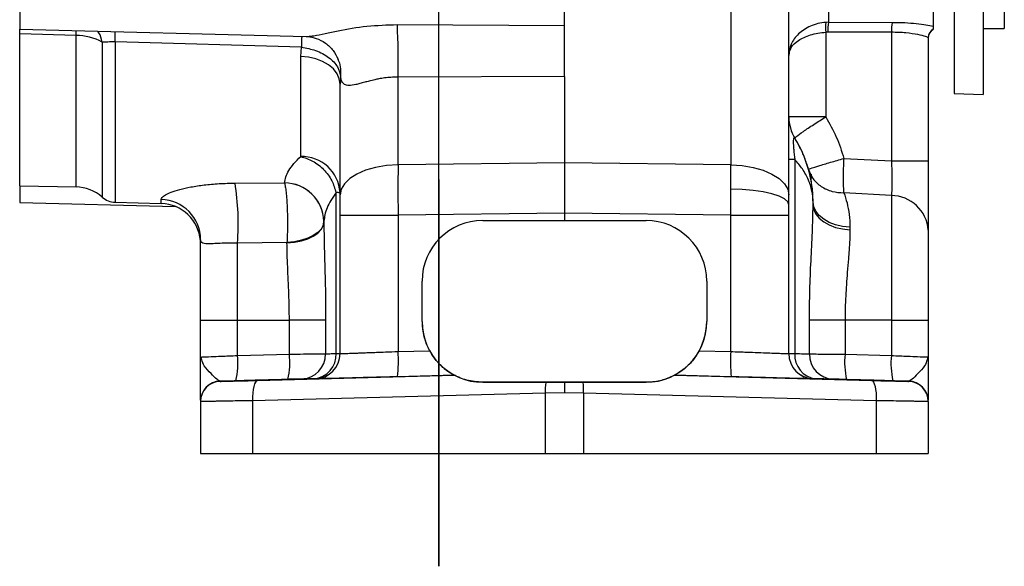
# Model space of a CAD drawing. Header units: inches. Extents: x 0.4 to 16.6, y 0.2 to 10.8.
# Tile 11 of 14: x 11 to 14, y 4.1 to 5.8. Entities that reach past the tile are written whole.
import ezdxf

# ---------------------------------------------------------------- set-up
doc = ezdxf.new("R2010")
doc.units = ezdxf.units.IN
doc.header["$MEASUREMENT"] = 0
doc.layers.add('SLD-0', color=7, linetype='Continuous', lineweight=25)

msp = doc.modelspace()

# ---------------------------------------------------------------- linework, layer by layer
at = {"color": 7, "linetype": 'Continuous', "lineweight": 25}
for p, q in [((10.96, 6.15), (10.96, 5.8064)), ((12.6442, 5.8179), (12.6442, 6.15)), ((13.1587, 6.0355), (13.1587, 5.3869)), ((14.0043, 6.0551), (14.0043, 5.8083)), ((13.784, 5.9996), (13.784, 5.8157)), ((13.849, 5.9988), (13.849, 5.607)), ((13.9385, 5.9971), (13.9385, 5.6039)), ((13.338, 5.2934), (13.338, 5.8757)), ((12.1276, 5.8201), (12.6442, 5.8179)), ((13.4608, 5.8273), (13.4521, 5.827)), ((13.4608, 5.8273), (13.6573, 5.8272)), ((10.96, 5.8064), (11.846, 5.7831)), ((10.96, 5.7915), (10.96, 5.8064)), ((11.1342, 5.7868), (10.96, 5.7915)), ((10.96, 5.3214), (10.96, 5.7915)), ((13.4586, 5.7969), (13.4521, 5.7967)), ((13.4521, 5.7967), (13.4521, 5.5349)), ((13.6551, 5.7966), (13.4586, 5.7969)), ((13.6551, 5.7966), (13.6551, 5.3991)), ((13.9385, 5.8083), (14.0043, 5.8083)), ((11.8313, 5.7502), (11.2551, 5.7666)), ((11.846, 5.7834), (11.8512, 5.7839)), ((13.7692, 5.7795), (13.7692, 5.3992)), ((11.8288, 5.7217), (11.8313, 5.7502)), ((11.8288, 5.4123), (11.8288, 5.7217)), ((11.952, 5.6591), (11.9505, 5.6362)), ((11.9505, 5.2934), (11.9505, 5.6362)), ((12.6442, 5.6602), (12.1298, 5.6578)), ((12.1298, 5.3869), (12.1298, 5.6578)), ((12.6442, 5.6602), (12.6442, 5.3929)), ((13.849, 5.607), (13.9385, 5.6039)), ((13.3567, 5.469), (13.3567, 5.4688)), ((12.6442, 5.3929), (12.1298, 5.3869)), ((13.1587, 5.3869), (12.6442, 5.3929)), ((12.6442, 5.3929), (12.6442, 5.2368)), ((13.3567, 5.4029), (13.3567, 4.8033)), ((13.5086, 5.4064), (13.6551, 5.3991)), ((13.159, 5.3116), (13.1587, 5.3869)), ((11.6257, 5.3302), (11.7788, 5.3305)), ((11.7788, 5.3305), (11.7788, 5.3308)), ((10.96, 5.3214), (11.1342, 5.3184)), ((10.96, 5.3214), (10.96, 5.2703)), ((11.938, 4.8034), (11.938, 5.3006)), ((13.1587, 5.2308), (13.159, 5.3116)), ((13.6551, 5.2919), (13.5086, 5.2999)), ((10.96, 5.2703), (11.4422, 5.2577)), ((11.2551, 5.2709), (11.3975, 5.2672)), ((13.338, 5.2633), (13.338, 5.2934)), ((13.413, 5.2616), (13.413, 5.2713)), ((13.413, 5.2713), (13.413, 5.2713)), ((13.6551, 5.2919), (13.6551, 4.9063)), ((12.6442, 5.2368), (12.1298, 5.2308)), ((12.6442, 5.2368), (12.6442, 5.2145)), ((13.1587, 5.2308), (12.6442, 5.2368)), ((13.338, 5.231), (13.338, 5.2633)), ((11.9005, 5.2121), (11.9005, 5.2101)), ((11.9505, 4.8029), (11.9505, 5.231)), ((12.1298, 5.2308), (12.1298, 4.8094)), ((12.3917, 5.2145), (12.6442, 5.2145)), ((12.6442, 5.2145), (12.8967, 5.2145)), ((13.1587, 4.8094), (13.1587, 5.2308)), ((13.338, 4.8029), (13.338, 5.231)), ((13.5271, 5.1935), (13.5271, 5.1858)), ((11.5188, 5.1524), (11.5191, 5.1459)), ((11.7864, 5.1469), (11.6334, 5.1448)), ((11.7864, 5.1455), (11.7864, 5.1469)), ((11.6334, 4.9063), (11.6334, 5.1448)), ((12.2042, 4.902), (12.2042, 5.027)), ((13.0842, 5.027), (13.0842, 4.902)), ((11.5192, 4.7925), (11.5192, 4.9064)), ((11.6334, 4.9063), (11.7938, 4.9063)), ((11.6334, 4.7972), (11.6334, 4.9063)), ((11.7938, 4.8014), (11.7938, 4.9063)), ((11.906, 4.9062), (11.906, 4.8024)), ((13.4017, 4.802), (13.4017, 4.9063)), ((13.6551, 4.9063), (13.512, 4.9063)), ((13.512, 4.9063), (13.512, 4.801)), ((13.6551, 4.9063), (13.6551, 4.7972)), ((13.7692, 4.9064), (13.7692, 4.7925)), ((12.1298, 4.8094), (12.2272, 4.812)), ((13.0612, 4.812), (13.1587, 4.8094)), ((11.5192, 4.7925), (11.5232, 4.7926)), ((11.5228, 4.7838), (11.5192, 4.7925)), ((11.5213, 4.7925), (11.5197, 4.7843)), ((11.6334, 4.7972), (11.7938, 4.8014)), ((13.512, 4.801), (13.6551, 4.7972)), ((13.7653, 4.7926), (13.7692, 4.7925)), ((13.7692, 4.7925), (13.7656, 4.7838)), ((13.7688, 4.7843), (13.7672, 4.7925)), ((11.6286, 4.7192), (11.5801, 4.7179)), ((11.789, 4.7234), (11.6286, 4.7192)), ((11.6952, 4.7201), (12.3044, 4.7359)), ((11.8745, 4.725), (11.8745, 4.7255)), ((12.3044, 4.736), (12.1285, 4.7314)), ((12.3044, 4.7359), (12.3044, 4.736)), ((12.9841, 4.736), (12.9841, 4.7359)), ((13.16, 4.7314), (12.9841, 4.736)), ((12.9841, 4.7359), (13.5933, 4.7201)), ((13.414, 4.7255), (13.414, 4.725)), ((13.6599, 4.7192), (13.5167, 4.7229)), ((13.7084, 4.7179), (13.6599, 4.7192)), ((11.5801, 4.7179), (11.5801, 4.7172)), ((12.3917, 4.7145), (12.3917, 4.7142)), ((12.8967, 4.7145), (12.3917, 4.7145)), ((12.8967, 4.7142), (12.8967, 4.7145)), ((13.7084, 4.7172), (13.7084, 4.7179)), ((12.585, 4.6811), (11.68, 4.6575)), ((12.6442, 4.6822), (12.585, 4.6811)), ((12.585, 4.6811), (12.585, 4.4942)), ((12.7035, 4.6811), (12.6442, 4.6822)), ((12.7035, 4.6811), (12.7035, 4.4942)), ((13.6085, 4.6575), (12.7035, 4.6811)), ((11.5192, 4.6547), (11.5192, 4.6554)), ((11.5192, 4.6547), (11.5192, 4.4945)), ((11.68, 4.6575), (11.68, 4.4944)), ((13.6085, 4.6575), (13.6085, 4.4944)), ((13.7692, 4.6554), (13.7692, 4.6547)), ((13.7692, 4.6547), (13.7692, 4.4945)), ((11.68, 4.4944), (12.585, 4.4942)), ((12.7035, 4.4942), (13.6085, 4.4944))]:
    msp.add_line(p, q, dxfattribs=at)
at = {"color": 8, "linetype": 'Continuous', "lineweight": 25}
for p, q in [((13.4608, 5.9869), (13.4608, 5.8273)), ((11.1342, 5.7868), (11.1346, 5.8018)), ((11.1342, 5.3184), (11.1342, 5.7868)), ((11.2152, 5.7656), (11.2152, 5.2867)), ((11.2551, 5.7666), (11.2551, 5.2709)), ((11.3975, 5.2672), (11.3975, 5.2794))]:
    msp.add_line(p, q, dxfattribs=at)
at = {"color": 7, "linetype": 'Continuous', "lineweight": 25, "flags": 128}
for points in [[(11.9505, 5.6362), (11.9482, 5.6526), (11.9413, 5.6684), (11.9301, 5.683), (11.915, 5.6959), (11.8966, 5.7065), (11.8756, 5.7146), (11.8527, 5.7197), (11.8288, 5.7217)], [(12.1298, 5.3869), (12.0944, 5.3845), (12.0606, 5.3787), (12.0296, 5.3698), (12.0026, 5.3581), (11.9804, 5.3441), (11.964, 5.3283), (11.9539, 5.3112), (11.9505, 5.2934)], [(13.1587, 5.3869), (13.1941, 5.3845), (13.2279, 5.3787), (13.2589, 5.3698), (13.2859, 5.3581), (13.3081, 5.3441), (13.3245, 5.3283), (13.3346, 5.3112), (13.338, 5.2934)], [(13.338, 5.2633), (13.3346, 5.2724), (13.3245, 5.2813), (13.3081, 5.2895), (13.286, 5.2967), (13.259, 5.3027), (13.2281, 5.3073), (13.1943, 5.3103), (13.159, 5.3116)], [(13.5271, 5.1935), (13.5043, 5.1961), (13.4827, 5.2012), (13.463, 5.2088), (13.4458, 5.2185), (13.4318, 5.2301), (13.4215, 5.243), (13.4151, 5.2569), (13.413, 5.2713)], [(13.413, 5.2616), (13.4151, 5.2476), (13.4215, 5.234), (13.4318, 5.2214), (13.4458, 5.2102), (13.463, 5.2008), (13.4827, 5.1934), (13.5043, 5.1883), (13.5271, 5.1858)], [(11.9005, 5.2118), (11.8984, 5.1998), (11.892, 5.1882), (11.8816, 5.1774), (11.8677, 5.1678), (11.8505, 5.1597), (11.8308, 5.1534), (11.8092, 5.149), (11.7864, 5.1469)], [(11.7864, 5.1455), (11.8092, 5.1477), (11.8308, 5.152), (11.8505, 5.1582), (11.8677, 5.1663), (11.8816, 5.1758), (11.892, 5.1866), (11.8984, 5.1981), (11.9005, 5.2101)], [(11.6952, 4.7201), (11.692, 4.7188), (11.6889, 4.7152), (11.6862, 4.7094), (11.6838, 4.7016), (11.682, 4.6921), (11.6807, 4.6814), (11.68, 4.6697), (11.68, 4.6575)], [(13.5933, 4.7201), (13.5965, 4.7188), (13.5996, 4.7152), (13.6023, 4.7094), (13.6047, 4.7016), (13.6065, 4.6921), (13.6078, 4.6814), (13.6085, 4.6697), (13.6085, 4.6575)], [(12.6442, 4.7144), (12.6715, 4.7144), (12.697, 4.7144), (12.7188, 4.7144), (12.7356, 4.7144), (12.7461, 4.7144), (12.7497, 4.7143), (12.7461, 4.7143), (12.7356, 4.7143), (12.7188, 4.7143), (12.697, 4.7143), (12.6715, 4.7143), (12.6442, 4.7143), (12.6169, 4.7143), (12.5915, 4.7143), (12.5697, 4.7143), (12.5529, 4.7143), (12.5424, 4.7143), (12.5388, 4.7143), (12.5424, 4.7144), (12.5529, 4.7144), (12.5697, 4.7144), (12.5915, 4.7144), (12.6169, 4.7144), (12.6442, 4.7144)], [(12.585, 4.4942), (12.5996, 4.4942), (12.6144, 4.4942), (12.6293, 4.4942), (12.6442, 4.4942), (12.6592, 4.4942), (12.6741, 4.4942), (12.6889, 4.4942), (12.7035, 4.4942)]]:
    msp.add_lwpolyline(points, dxfattribs=at)
at = {"color": 7, "linetype": 'Continuous', "lineweight": 25}
for centre, radius, start, end in [((10.0639, 5.7113), 2.0666, 358.5176, 3.0172), ((13.5923, 5.8118), 0.141, 173.8295, 186.1705), ((13.6001, 5.8021), 0.1416, 169.7202, 182.0925), ((13.7925, 5.8022), 0.1375, 169.5272, 182.317), ((11.1346, 5.6231), 0.1637, 60.5363, 90.1633), ((13.8005, 5.7795), 0.0312, 121.7267, 179.9907), ((13.8005, 5.7787), 0.0313, 121.7625, 180), ((13.4252, -30.7321), 36.267, 89.95748, 90.13775), ((13.463, 5.5348), 0.125, 180, 211.7883), ((13.463, 5.5346), 0.125, 180, 211.7883), ((11.8322, 5.2938), 0.1185, 3.2736, 91.6376), ((13.3544, 2.7683), 2.6346, 89.9493, 90.3571), ((13.6821, 41.6662), 36.267, 269.95748, 270.13775), ((10.8532, 5.2056), 0.7825, 355.5469, 9.1626), ((11.7787, 5.209), 0.1218, 1.4542, 89.981), ((11.7787, 5.2087), 0.1218, 1.4475, 89.9746), ((11.132, 5.1934), 0.125, 48.2919, 89), ((11.9395, 3.8601), 1.4405, 89.5612, 90.0584), ((11.2567, 5.3334), 0.0625, 228.2919, 268.5), ((11.3948, 5.1549), 0.1245, 0.2318, 88.7464), ((11.3942, 5.1422), 0.125, 4.479, 88.5), ((13.654, 5.1764), 0.1155, 4.1264, 89.4541), ((12.0863, 63.1922), 57.9614, 269.865791, 270.043053), ((13.2022, 63.1922), 57.9614, 269.956947, 270.134209), ((11.6064, 41.1734), 36.267, 269.86225, 270.04252), ((11.8129, -47.9414), 52.8477, 89.89907, 90.02078), ((12.3917, 4.902), 0.1875, 180, 270), ((12.8967, 4.902), 0.1875, 270, 360), ((13.4961, -55.5849), 60.4912, 89.984933, 90.08943), ((13.6821, 41.1734), 36.267, 269.95748, 270.13775), ((11.4051, 4.772), 0.2296, 346.7105, 6.3134), ((11.5656, 4.7762), 0.2296, 346.7105, 6.3134), ((11.8286, 4.8018), 0.0774, 271.9239, 0.4589), ((11.8639, 4.7994), 0.0742, 274.6055, 3.0985), ((11.8725, 4.8034), 0.078, 271.5, 360), ((11.8725, 4.8029), 0.078, 271.5, 360), ((11.6804, 4.7783), 0.4505, 354.0324, 3.9699), ((13.6081, 4.7783), 0.4505, 176.0301, 185.9676), ((13.416, 4.8034), 0.078, 180, 268.5), ((13.416, 4.8029), 0.078, 180, 268.5), ((13.4291, 4.7975), 0.0726, 175.3762, 263.5855), ((13.4784, 4.8007), 0.0768, 179.0602, 267.6233), ((13.7402, 4.7757), 0.2296, 173.6866, 193.2895), ((13.8834, 4.772), 0.2296, 173.6866, 193.2895), ((11.5817, 4.6554), 0.0625, 91.5, 180), ((11.5817, 4.6547), 0.0625, 91.5, 180), ((12.7874, 4.6869), 0.2025, 172.2658, 181.6674), ((12.5011, 4.6869), 0.2025, 358.3326, 7.7342), ((13.7067, 4.6554), 0.0625, 0, 88.5), ((13.7067, 4.6547), 0.0625, 0, 88.5), ((11.6467, 51.3611), 46.8667, 269.84423, 270.04077), ((13.6418, 51.3611), 46.8667, 269.95923, 270.15577)]:
    msp.add_arc(centre, radius, start, end, dxfattribs=at)
at = {"color": 8, "linetype": 'Continuous', "lineweight": 25}
msp.add_arc((8.7258, 5.8258), 2.53, 358.6581, 359.3845, dxfattribs=at)
at = {"color": 7, "linetype": 'Continuous', "lineweight": 25}
for centre, major_axis, ratio, start_param, end_param in [((12.3917, 5.027), (0.1332, -0.132), 0.999967, 2.351826, 3.922622), ((12.8967, 5.027), (0.1332, 0.132), 0.999967, 5.502156, 7.072952), ((12.3917, 4.902), (0.1332, -0.132), 0.999967, 3.922622, 4.423166), ((12.8967, 4.902), (0.1332, 0.132), 0.999967, 5.001612, 5.502156), ((13.8671, 4.714), (2.3876, -0.0005), 0.000021, 4.046292, 4.146412), ((11.4214, 4.714), (2.3876, 0.0005), 0.000021, 5.278366, 5.378486)]:
    msp.add_ellipse(centre, major_axis=major_axis, ratio=ratio, start_param=start_param, end_param=end_param, dxfattribs=at)
for centre, major_axis in [((11.7289, 4.7216), (0.1055, 0.0028)), ((11.7289, 4.7211), (0.1055, 0.0028)), ((13.5596, 4.7216), (0.1055, -0.0028)), ((13.5596, 4.7211), (0.1055, -0.0028))]:
    msp.add_ellipse(centre, major_axis=major_axis, ratio=0.000761, dxfattribs=at)
at = {"color": 8, "linetype": 'Continuous', "lineweight": 25}
for points, knots in [([(11.8512, 5.7839), (11.8569, 5.7843), (11.8705, 5.7852), (11.9037, 5.7929), (11.9574, 5.8043), (12.033, 5.8174), (12.0961, 5.8192), (12.1276, 5.8201)], [0, 0, 0, 0, 0.108501, 0.257098, 0.405685, 0.702924, 1, 1, 1, 1]), ([(11.2152, 5.7656), (11.2128, 5.7765), (11.2098, 5.7905), (11.2019, 5.7983), (11.2001, 5.8001)], [0, 0, 0, 0, 0.777968, 1, 1, 1, 1]), ([(11.8319, 5.7835), (11.8318, 5.78), (11.8318, 5.7724), (11.8315, 5.758), (11.8313, 5.7502)], [0, 0, 0, 0, 0.458525, 1, 1, 1, 1]), ([(11.9437, 5.7133), (11.9446, 5.7115), (11.9491, 5.7023), (11.9526, 5.6838), (11.9522, 5.6673), (11.952, 5.6591)], [0, 0, 0, 0, 0.105297, 0.557335, 1, 1, 1, 1]), ([(11.5801, 4.7179), (11.5767, 4.7193), (11.5693, 4.7224), (11.5509, 4.7426), (11.5289, 4.7637), (11.5247, 4.7776), (11.5228, 4.7838)], [0, 0, 0, 0, 0.20605, 0.448587, 0.74959, 1, 1, 1, 1]), ([(11.5232, 4.7926), (11.5242, 4.7926), (11.5272, 4.7928), (11.5491, 4.7937), (11.5785, 4.7949), (11.607, 4.7961), (11.6242, 4.7968), (11.6334, 4.7972)], [0, 0, 0, 0, 0.142639, 0.432334, 0.67987, 0.830971, 1, 1, 1, 1]), ([(13.6551, 4.7972), (13.6642, 4.7968), (13.6815, 4.7961), (13.71, 4.7949), (13.7394, 4.7937), (13.7613, 4.7928), (13.7643, 4.7926), (13.7653, 4.7926)], [0, 0, 0, 0, 0.169026, 0.320127, 0.567666, 0.857358, 1, 1, 1, 1]), ([(13.7656, 4.7838), (13.7638, 4.7776), (13.7596, 4.7637), (13.7376, 4.7426), (13.7192, 4.7224), (13.7118, 4.7193), (13.7084, 4.7179)], [0, 0, 0, 0, 0.25041, 0.551413, 0.79395, 1, 1, 1, 1])]:
    msp.add_open_spline(points, degree=3, knots=knots, dxfattribs=at)
at = {"color": 7, "linetype": 'Continuous', "lineweight": 25}
for points, knots in [([(12.6442, 5.6602), (12.6442, 5.673), (12.6442, 5.6987), (12.6442, 5.7419), (12.6442, 5.7823), (12.6442, 5.8064), (12.6442, 5.8167), (12.6442, 5.8179)], [0, 0, 0, 0, 0.242512, 0.485027, 0.727517, 0.970141, 1, 1, 1, 1]), ([(13.4521, 5.827), (13.444, 5.826), (13.4275, 5.824), (13.3972, 5.8134), (13.3661, 5.7924), (13.3424, 5.76), (13.3395, 5.7367), (13.338, 5.725)], [0, 0, 0, 0, 0.12244, 0.25066, 0.499777, 0.74916, 1, 1, 1, 1]), ([(13.6573, 5.8272), (13.6706, 5.827), (13.6971, 5.8266), (13.733, 5.8236), (13.7636, 5.8197), (13.7773, 5.8171), (13.784, 5.8157)], [0, 0, 0, 0, 0.252155, 0.503539, 0.753052, 1, 1, 1, 1]), ([(13.784, 5.8157), (13.784, 5.8138), (13.784, 5.8098), (13.784, 5.8073), (13.784, 5.8061)], [0, 0, 0, 0, 0.500318, 1, 1, 1, 1]), ([(13.338, 5.725), (13.3395, 5.7332), (13.3425, 5.7495), (13.3661, 5.7722), (13.3972, 5.787), (13.4275, 5.7945), (13.444, 5.796), (13.4521, 5.7967)], [0, 0, 0, 0, 0.250829, 0.500235, 0.749362, 0.87729, 1, 1, 1, 1]), ([(13.7692, 5.7795), (13.7676, 5.7807), (13.7642, 5.783), (13.7383, 5.7893), (13.7011, 5.7952), (13.6705, 5.7962), (13.6551, 5.7966)], [0, 0, 0, 0, 0.25035, 0.500178, 0.750096, 1, 1, 1, 1]), ([(11.2551, 5.7666), (11.2512, 5.7667), (11.2433, 5.7669), (11.2289, 5.7661), (11.2207, 5.7658), (11.2152, 5.7656)], [0, 0, 0, 0, 0.249707, 0.501478, 1, 1, 1, 1]), ([(11.8502, 5.7832), (11.859, 5.7819), (11.8773, 5.7793), (11.9061, 5.7641), (11.9306, 5.7411), (11.9397, 5.7225), (11.9442, 5.7133)], [0, 0, 0, 0, 0.239354, 0.492424, 0.749655, 1, 1, 1, 1]), ([(11.8313, 5.7502), (11.8463, 5.7476), (11.8773, 5.742), (11.9172, 5.7198), (11.9453, 5.6906), (11.9499, 5.6694), (11.952, 5.6591)], [0, 0, 0, 0, 0.240339, 0.499999, 0.759053, 1, 1, 1, 1]), ([(12.1298, 5.6578), (12.127, 5.6578), (12.1213, 5.6578), (12.1124, 5.6575), (12.103, 5.6568), (12.0964, 5.6562), (12.0914, 5.6556), (12.0837, 5.6546), (12.0721, 5.6527), (12.0563, 5.6494), (12.0415, 5.6458), (12.026, 5.6416), (12.0121, 5.6378), (11.995, 5.6334), (11.981, 5.6312), (11.9705, 5.6322), (11.9624, 5.6354), (11.9554, 5.6432), (11.9532, 5.6537), (11.952, 5.6591)], [0, 0, 0, 0, 0.0282441, 0.0584819, 0.0907151, 0.1249455, 0.1270014, 0.1430211, 0.2057355, 0.2502346, 0.3179251, 0.3751831, 0.4403261, 0.5003763, 0.6253825, 0.6872179, 0.7500374, 0.8700007, 1, 1, 1, 1]), ([(13.3567, 5.469), (13.3577, 5.4704), (13.3598, 5.4734), (13.3812, 5.4889), (13.4134, 5.5105), (13.4395, 5.527), (13.4521, 5.5349)], [0, 0, 0, 0, 0.241042, 0.5, 0.758958, 1, 1, 1, 1]), ([(13.4521, 5.5349), (13.4638, 5.5145), (13.4871, 5.4737), (13.5014, 5.4288), (13.5086, 5.4064)], [0, 0, 0, 0, 0.5000988, 1, 1, 1, 1]), ([(13.3567, 5.4688), (13.3554, 5.4702), (13.3535, 5.4724), (13.352, 5.4665), (13.3516, 5.4586), (13.352, 5.4474), (13.3535, 5.4285), (13.3554, 5.4134), (13.3567, 5.4029)], [0, 0, 0, 0, 0.26913, 0.38829, 0.500436, 0.613149, 0.731479, 1, 1, 1, 1]), ([(13.3991, 5.3726), (13.3938, 5.3892), (13.3831, 5.4229), (13.3656, 5.4535), (13.3567, 5.469)], [0, 0, 0, 0, 0.49467, 1, 1, 1, 1]), ([(13.413, 5.2713), (13.4128, 5.2814), (13.4124, 5.2986), (13.4094, 5.3249), (13.4051, 5.3491), (13.398, 5.3779), (13.3876, 5.4083), (13.3736, 5.4401), (13.3622, 5.4595), (13.3567, 5.4688)], [0, 0, 0, 0, 0.147262, 0.252361, 0.386281, 0.505689, 0.683764, 0.848517, 1, 1, 1, 1]), ([(11.7788, 5.3308), (11.7811, 5.3432), (11.7857, 5.368), (11.8144, 5.3975), (11.8288, 5.4123)], [0, 0, 0, 0, 0.498336, 1, 1, 1, 1]), ([(11.8288, 5.4123), (11.8413, 5.4084), (11.867, 5.4004), (11.901, 5.3734), (11.9271, 5.3389), (11.9344, 5.3131), (11.938, 5.3006)], [0, 0, 0, 0, 0.242744, 0.5, 0.757256, 1, 1, 1, 1]), ([(13.413, 5.2713), (13.4128, 5.278), (13.4124, 5.2895), (13.4094, 5.307), (13.4052, 5.3231), (13.3965, 5.3461), (13.3822, 5.373), (13.3649, 5.3933), (13.3567, 5.4029)], [0, 0, 0, 0, 0.147284, 0.2524039, 0.3863432, 0.505775, 0.7678355, 1, 1, 1, 1]), ([(13.3991, 5.3726), (13.3997, 5.373), (13.4007, 5.3737), (13.4106, 5.3772), (13.4304, 5.3836), (13.4649, 5.394), (13.4943, 5.4023), (13.5086, 5.4064)], [0, 0, 0, 0, 0.155402, 0.290784, 0.500734, 0.757931, 1, 1, 1, 1]), ([(13.5086, 5.2999), (13.5081, 5.306), (13.5072, 5.3185), (13.5069, 5.3448), (13.5072, 5.3747), (13.5081, 5.396), (13.5086, 5.4064)], [0, 0, 0, 0, 0.245886, 0.5, 0.754114, 1, 1, 1, 1]), ([(13.6551, 5.3991), (13.6556, 5.3884), (13.6565, 5.3668), (13.6569, 5.3367), (13.6565, 5.3103), (13.6556, 5.298), (13.6551, 5.2919)], [0, 0, 0, 0, 0.249665, 0.499797, 0.74992, 1, 1, 1, 1]), ([(13.7692, 5.3992), (13.7692, 5.3777), (13.7692, 5.3347), (13.7692, 5.2745), (13.7692, 5.2217), (13.7692, 5.197), (13.7692, 5.1847)], [0, 0, 0, 0, 0.249425, 0.499797, 0.75016, 1, 1, 1, 1]), ([(13.3991, 5.3726), (13.4031, 5.3626), (13.4112, 5.3422), (13.4372, 5.3185), (13.4706, 5.3027), (13.4961, 5.3008), (13.5086, 5.2999)], [0, 0, 0, 0, 0.243777, 0.5, 0.756223, 1, 1, 1, 1]), ([(11.3975, 5.2794), (11.398, 5.2815), (11.3991, 5.2857), (11.4094, 5.2935), (11.4275, 5.302), (11.4542, 5.3106), (11.4887, 5.3185), (11.53, 5.3248), (11.5762, 5.3292), (11.6092, 5.3298), (11.6257, 5.3302)], [0, 0, 0, 0, 0.120563, 0.242051, 0.363576, 0.487043, 0.612826, 0.740027, 0.869635, 1, 1, 1, 1]), ([(11.7788, 5.3305), (11.7796, 5.3271), (11.7814, 5.3201), (11.7837, 5.3025), (11.7856, 5.2806), (11.787, 5.2554), (11.7878, 5.2281), (11.788, 5.1997), (11.7876, 5.1717), (11.7868, 5.1551), (11.7864, 5.1469)], [0, 0, 0, 0, 0.123406, 0.25, 0.376594, 0.5, 0.623406, 0.75, 0.876594, 1, 1, 1, 1]), ([(13.4085, 5.3447), (13.4085, 5.3452), (13.4085, 5.3461), (13.4085, 5.3512), (13.4085, 5.3548), (13.4085, 5.3572), (13.4085, 5.3576)], [0, 0, 0, 0, 0.461025, 0.711955, 0.963204, 1, 1, 1, 1]), ([(11.938, 5.3006), (11.9272, 5.2846), (11.9058, 5.2526), (11.9023, 5.2256), (11.9005, 5.2121)], [0, 0, 0, 0, 0.501367, 1, 1, 1, 1]), ([(13.5086, 5.2999), (13.5118, 5.2899), (13.5183, 5.2699), (13.5255, 5.2341), (13.5266, 5.207), (13.5271, 5.1935)], [0, 0, 0, 0, 0.337837, 0.668835, 1, 1, 1, 1]), ([(13.4017, 4.9063), (13.4019, 4.9372), (13.4025, 4.9991), (13.4065, 5.0904), (13.4114, 5.1792), (13.4125, 5.2341), (13.413, 5.2616)], [0, 0, 0, 0, 0.250091, 0.50021, 0.750089, 1, 1, 1, 1]), ([(11.9005, 5.2101), (11.9008, 5.1859), (11.9013, 5.1376), (11.9037, 5.0617), (11.9056, 4.9844), (11.9059, 4.9323), (11.906, 4.9062)], [0, 0, 0, 0, 0.250448, 0.500961, 0.750123, 1, 1, 1, 1]), ([(13.5271, 5.1858), (13.5269, 5.1757), (13.5266, 5.1554), (13.5246, 5.125), (13.522, 5.0914), (13.519, 5.0558), (13.516, 5.0175), (13.5138, 4.9804), (13.5123, 4.9437), (13.5121, 4.9186), (13.512, 4.9063)], [0, 0, 0, 0, 0.125461, 0.250001, 0.350915, 0.499777, 0.632695, 0.749974, 0.877546, 1, 1, 1, 1]), ([(13.7692, 5.1847), (13.7692, 5.169), (13.7692, 5.137), (13.7692, 5.0682), (13.7692, 4.9898), (13.7692, 4.9339), (13.7692, 4.9064)], [0, 0, 0, 0, 0.245747, 0.5, 0.754253, 1, 1, 1, 1]), ([(11.5192, 5.1458), (11.5191, 5.1481), (11.5189, 5.1525), (11.5189, 5.1522), (11.5189, 5.1521)], [0, 0, 0, 0, 0.520109, 1, 1, 1, 1]), ([(11.6334, 5.1448), (11.6236, 5.1449), (11.6047, 5.145), (11.5788, 5.1439), (11.5574, 5.1427), (11.5354, 5.142), (11.5208, 5.1448), (11.5198, 5.1519), (11.5192, 5.1554)], [0, 0, 0, 0, 0.129018, 0.250386, 0.379269, 0.500373, 0.749854, 1, 1, 1, 1]), ([(11.5192, 4.9064), (11.5192, 4.9298), (11.5192, 4.9772), (11.5192, 5.045), (11.5192, 5.1069), (11.5192, 5.1394), (11.5192, 5.1554)], [0, 0, 0, 0, 0.246951, 0.5, 0.753049, 1, 1, 1, 1]), ([(11.7938, 4.9063), (11.7937, 4.9201), (11.7935, 4.9472), (11.7923, 4.9886), (11.7906, 5.0296), (11.7885, 5.0709), (11.7868, 5.1096), (11.7865, 5.134), (11.7864, 5.1455)], [0, 0, 0, 0, 0.164384, 0.322243, 0.49832, 0.665399, 0.84116, 1, 1, 1, 1]), ([(12.3044, 4.736), (12.3038, 4.7363), (12.3026, 4.737), (12.2909, 4.7435), (12.2715, 4.7571), (12.2473, 4.7801), (12.2338, 4.8015), (12.2272, 4.812)], [0, 0, 0, 0, 0.101068, 0.239881, 0.483992, 0.746038, 1, 1, 1, 1]), ([(13.0612, 4.812), (13.0554, 4.8025), (13.0423, 4.7814), (13.017, 4.7568), (12.9962, 4.7426), (12.9855, 4.7367), (12.9845, 4.7362), (12.9841, 4.736)], [0, 0, 0, 0, 0.228295, 0.50916, 0.794211, 0.909374, 1, 1, 1, 1]), ([(11.5192, 4.6589), (11.5192, 4.6613), (11.5192, 4.6661), (11.5192, 4.6799), (11.5192, 4.6995), (11.5192, 4.7258), (11.5192, 4.758), (11.5192, 4.7809), (11.5192, 4.7925)], [0, 0, 0, 0, 0.1365268, 0.277686, 0.4249185, 0.6143301, 0.8046139, 1, 1, 1, 1]), ([(11.7938, 4.8014), (11.809, 4.8016), (11.836, 4.8018), (11.8702, 4.8021), (11.8954, 4.8024), (11.9026, 4.8024), (11.906, 4.8024)], [0, 0, 0, 0, 0.280923, 0.499958, 0.757431, 1, 1, 1, 1]), ([(11.906, 4.8024), (11.9096, 4.8025), (11.9168, 4.8027), (11.9309, 4.8032), (11.938, 4.8034)], [0, 0, 0, 0, 0.496248, 1, 1, 1, 1]), ([(11.938, 4.8034), (11.9416, 4.8034), (11.9489, 4.8035), (11.95, 4.8034), (11.9505, 4.8034)], [0, 0, 0, 0, 0.504309, 1, 1, 1, 1]), ([(11.9505, 4.8029), (11.9511, 4.803), (11.9523, 4.803), (11.9624, 4.8033), (11.9788, 4.8039), (11.9976, 4.8046), (12.0151, 4.8052), (12.0293, 4.8058), (12.0454, 4.8063), (12.0659, 4.8071), (12.094, 4.8081), (12.1169, 4.809), (12.1298, 4.8094)], [0, 0, 0, 0, 0.120101, 0.243423, 0.369968, 0.499743, 0.560041, 0.623423, 0.689889, 0.759437, 0.863804, 1, 1, 1, 1]), ([(13.1587, 4.8094), (13.1677, 4.8091), (13.1843, 4.8085), (13.2066, 4.8077), (13.2318, 4.8068), (13.259, 4.8058), (13.2872, 4.8047), (13.3097, 4.8039), (13.326, 4.8033), (13.3361, 4.803), (13.3374, 4.803), (13.338, 4.8029)], [0, 0, 0, 0, 0.0944411, 0.1747071, 0.2407888, 0.3766339, 0.5001953, 0.6299848, 0.7565459, 0.8798828, 1, 1, 1, 1]), ([(13.338, 4.8034), (13.3388, 4.8034), (13.3404, 4.8034), (13.3513, 4.8034), (13.3567, 4.8033)], [0, 0, 0, 0, 0.493424, 1, 1, 1, 1]), ([(13.3567, 4.8033), (13.3664, 4.803), (13.3854, 4.8024), (13.3963, 4.8021), (13.4017, 4.802)], [0, 0, 0, 0, 0.505452, 1, 1, 1, 1]), ([(13.4017, 4.802), (13.405, 4.8019), (13.4121, 4.8019), (13.4346, 4.8017), (13.4682, 4.8014), (13.4969, 4.8011), (13.512, 4.801)], [0, 0, 0, 0, 0.203756, 0.4384, 0.703847, 1, 1, 1, 1]), ([(13.7692, 4.7925), (13.7692, 4.7809), (13.7692, 4.758), (13.7692, 4.7258), (13.7692, 4.6994), (13.7692, 4.68), (13.7692, 4.6636), (13.7692, 4.6606), (13.7692, 4.6589)], [0, 0, 0, 0, 0.183409, 0.362058, 0.53993, 0.678113, 0.810689, 1, 1, 1, 1]), ([(11.5801, 4.7172), (11.5816, 4.7172), (11.5848, 4.7173), (11.6101, 4.7179), (11.6476, 4.7188), (11.6796, 4.7197), (11.6952, 4.7201)], [0, 0, 0, 0, 0.2432684, 0.4999527, 0.7566648, 1, 1, 1, 1]), ([(11.8312, 4.7244), (11.8299, 4.7244), (11.8272, 4.7244), (11.8173, 4.7241), (11.8041, 4.7238), (11.794, 4.7235), (11.789, 4.7234)], [0, 0, 0, 0, 0.243124, 0.499951, 0.756806, 1, 1, 1, 1]), ([(11.8698, 4.7254), (11.8613, 4.7252), (11.8443, 4.7247), (11.8356, 4.7245), (11.8312, 4.7244)], [0, 0, 0, 0, 0.500007, 1, 1, 1, 1]), ([(11.8745, 4.7255), (11.8743, 4.7255), (11.8739, 4.7255), (11.8712, 4.7254), (11.8698, 4.7254)], [0, 0, 0, 0, 0.499992, 1, 1, 1, 1]), ([(12.1285, 4.7314), (12.1127, 4.731), (12.0803, 4.7302), (12.0327, 4.7289), (11.9873, 4.7278), (11.947, 4.7267), (11.9143, 4.7259), (11.8911, 4.7253), (11.877, 4.725), (11.8754, 4.725), (11.8745, 4.725)], [0, 0, 0, 0, 0.1170032, 0.2406148, 0.3690573, 0.5000539, 0.6310417, 0.7594595, 0.8830359, 1, 1, 1, 1]), ([(12.3917, 4.7142), (12.3745, 4.7156), (12.3482, 4.7178), (12.3215, 4.7277), (12.3094, 4.7333), (12.3048, 4.7357), (12.3045, 4.7358), (12.3044, 4.7359)], [0, 0, 0, 0, 0.437339, 0.667102, 0.837046, 0.950512, 1, 1, 1, 1]), ([(12.9841, 4.7359), (12.9836, 4.7356), (12.9825, 4.735), (12.9724, 4.73), (12.95, 4.7211), (12.922, 4.7149), (12.9019, 4.7144), (12.8967, 4.7142)], [0, 0, 0, 0, 0.108191, 0.255469, 0.490158, 0.869279, 1, 1, 1, 1]), ([(13.414, 4.725), (13.4131, 4.725), (13.4114, 4.725), (13.3974, 4.7253), (13.3742, 4.7259), (13.3415, 4.7267), (13.3012, 4.7278), (13.2558, 4.7289), (13.2082, 4.7302), (13.1758, 4.731), (13.16, 4.7314)], [0, 0, 0, 0, 0.116964, 0.240541, 0.368958, 0.499946, 0.630943, 0.759385, 0.882997, 1, 1, 1, 1]), ([(13.421, 4.7253), (13.419, 4.7254), (13.4149, 4.7255), (13.4143, 4.7255), (13.414, 4.7255)], [0, 0, 0, 0, 0.500012, 1, 1, 1, 1]), ([(13.4753, 4.724), (13.4687, 4.7241), (13.4555, 4.7244), (13.4325, 4.725), (13.421, 4.7253)], [0, 0, 0, 0, 0.499991, 1, 1, 1, 1]), ([(13.5167, 4.7229), (13.5121, 4.723), (13.5025, 4.7233), (13.4899, 4.7236), (13.48, 4.7239), (13.4768, 4.7239), (13.4753, 4.724)], [0, 0, 0, 0, 0.243958, 0.500047, 0.756108, 1, 1, 1, 1]), ([(13.5933, 4.7201), (13.6089, 4.7197), (13.6408, 4.7188), (13.6784, 4.7179), (13.7037, 4.7173), (13.7069, 4.7172), (13.7084, 4.7172)], [0, 0, 0, 0, 0.243335, 0.500047, 0.756732, 1, 1, 1, 1]), ([(12.5868, 4.7142), (12.5926, 4.7142), (12.6049, 4.7142), (12.6241, 4.7142), (12.6375, 4.7142), (12.6442, 4.7142)], [0, 0, 0, 0, 0.311383, 0.654131, 1, 1, 1, 1]), ([(12.6442, 4.7142), (12.6442, 4.709), (12.6442, 4.6989), (12.6442, 4.6876), (12.6442, 4.6822)], [0, 0, 0, 0, 0.517869, 1, 1, 1, 1]), ([(12.6442, 4.7142), (12.6503, 4.7142), (12.663, 4.7142), (12.6823, 4.7142), (12.6952, 4.7142), (12.7017, 4.7142)], [0, 0, 0, 0, 0.311383, 0.654131, 1, 1, 1, 1]), ([(11.68, 4.6575), (11.6674, 4.6573), (11.643, 4.6569), (11.6143, 4.6563), (11.5928, 4.656), (11.5772, 4.6557), (11.5527, 4.6552), (11.5258, 4.6548), (11.5214, 4.6547), (11.5192, 4.6547)], [0, 0, 0, 0, 0.140209, 0.270412, 0.3517, 0.42853, 0.500902, 0.754988, 1, 1, 1, 1]), ([(13.7692, 4.6547), (13.7672, 4.6547), (13.7645, 4.6547), (13.7498, 4.655), (13.7386, 4.6552), (13.7172, 4.6556), (13.6863, 4.6561), (13.6455, 4.6569), (13.6211, 4.6573), (13.6085, 4.6575)], [0, 0, 0, 0, 0.2449441, 0.32894, 0.4139563, 0.4999933, 0.729659, 0.8598276, 1, 1, 1, 1])]:
    msp.add_open_spline(points, degree=3, knots=knots, dxfattribs=at)
for points in [[(12.1298, 5.3869), (12.1297, 5.3623), (12.1294, 5.313), (12.1297, 5.2582), (12.1298, 5.2308)], [(13.413, 5.2713), (13.412, 5.2912), (13.41, 5.331), (13.4027, 5.3587), (13.3991, 5.3726)], [(11.9505, 5.231), (11.9505, 5.2419), (11.9505, 5.2638), (11.9505, 5.2835), (11.9505, 5.2934)]]:
    msp.add_open_spline(points, degree=3, dxfattribs=at)
at = {"layer": 'SLD-0'}
for p, q in [((12.2562, 4.1454), (12.2562, 9.3001)), ((12.2562, 5.3412), (12.2562, 4.1454))]:
    msp.add_line(p, q, dxfattribs=at)

doc.saveas('drawing.dxf')
